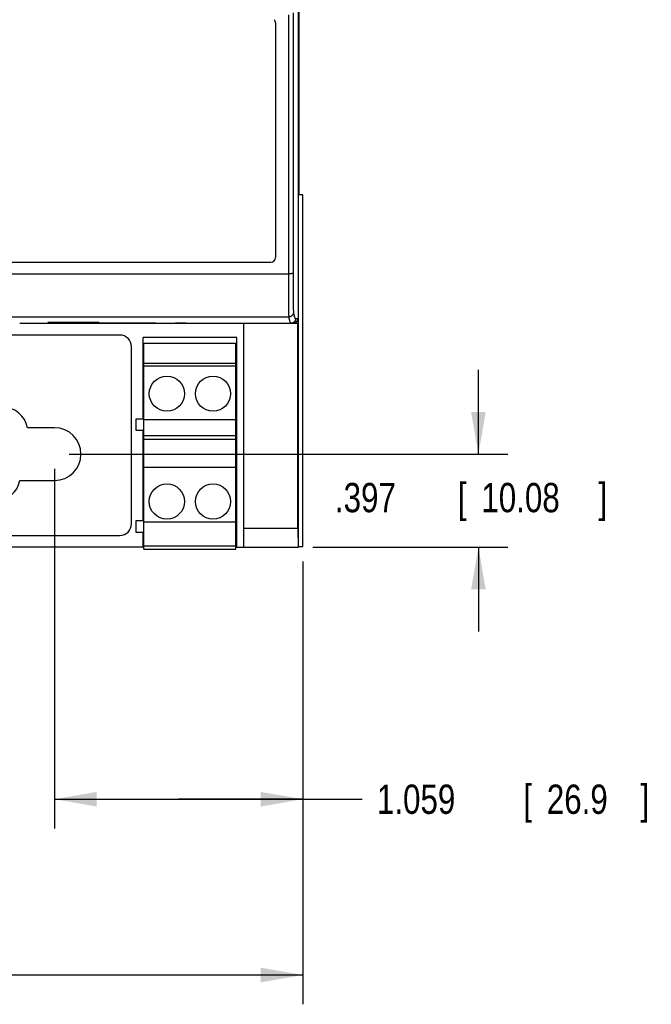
# Model space of a CAD drawing. Header units: inches. Extents: x 0 to 22, y 0 to 17.
# Tile 13 of 16: x 13.6 to 16.3, y 9.7 to 13.9. Entities that reach past the tile are written whole.
import ezdxf

# ---------------------------------------------------------------- set-up
doc = ezdxf.new("R2010")
doc.units = ezdxf.units.IN
doc.header["$LTSCALE"] = 1.21
doc.header["$MEASUREMENT"] = 0
doc.layers.get('0').update_dxf_attribs({"linetype": 'CONTINUOUS'})
doc.layers.add('DIMENSIONS', color=7, linetype='CONTINUOUS')
doc.styles.get("Standard").update_dxf_attribs({"font": 'txt', "width": 0.8})
doc.dimstyles.new('DIMSTYLE_1', dxfattribs={"dimtxt": 0.125, "dimasz": 0.18, "dimexe": 0.18, "dimexo": 0.0625, "dimgap": 0.09, "dimtad": 0, "dimtih": 1, "dimtoh": 1, "dimdec": 3, "dimzin": 4, "dimdsep": 46, "dimtxsty": 'STANDARD', "dimblk": '_FILLED', "dimblk1": '_FILLED', "dimblk2": '_FILLED', "dimcen": 0.09, "dimadec": 0, "dimazin": 0, "dimtp": 0.01, "dimtm": 0.01, "dimtfac": 1, "dimtdec": 3, "dimtofl": 0, "dimtmove": 0, "dimatfit": 3, "dimldrblk": '_FILLED', "dimfxl": 1, "dimtolj": 1, "dimtzin": 4, "dimarcsym": 0})

# ---------------------------------------------------------------- blocks, each defined once
blk = doc.blocks.new('_FILLED')
at = {"color": 0, "linetype": 'BYBLOCK'}
blk.add_solid([(0, 0), (-1, 0.174), (-1, -0.174)], dxfattribs=at)
blk = doc.blocks.new('*D2')
at = {"layer": 'DIMENSIONS', "color": 2, "linetype": 'CONTINUOUS'}
for p, q in [((10.6221, 11.5902), (10.6221, 9.7015)), ((14.8381, 11.5902), (14.8381, 9.7015)), ((10.6221, 9.8265), (11.8622, 9.8265)), ((14.8381, 9.8265), (13.4122, 9.8265))]:
    blk.add_line(p, q, dxfattribs=at)
at = {"layer": 'DIMENSIONS', "color": 2, "linetype": 'CONTINUOUS', "xscale": 0.18, "yscale": 0.18, "zscale": 0.18, "rotation": 180}
blk.add_blockref('_FILLED', (10.6221, 9.8265), dxfattribs=at)
at = {"layer": 'DIMENSIONS', "color": 2, "linetype": 'CONTINUOUS', "xscale": 0.18, "yscale": 0.18, "zscale": 0.18}
blk.add_blockref('_FILLED', (14.8381, 9.8265), dxfattribs=at)
at = {"layer": 'DIMENSIONS', "color": 2, "linetype": 'CONTINUOUS', "width": 0.8}
for s, p in [('4.216', (11.9247, 9.764)), ('[', (12.5497, 9.764)), ('107.09', (12.6497, 9.764)), (']', (13.2497, 9.764))]:
    blk.add_text(s, height=0.125, dxfattribs=at).set_placement(p)
blk = doc.blocks.new('*D6')
at = {"layer": 'DIMENSIONS', "color": 2, "linetype": 'CONTINUOUS'}
for p, q in [((13.7791, 11.9864), (13.7791, 10.4515)), ((14.8381, 11.5902), (14.8381, 10.4515)), ((13.7791, 10.5765), (14.3086, 10.5765)), ((14.8381, 10.5765), (14.3086, 10.5765)), ((14.3086, 10.5765), (15.0924, 10.5765))]:
    blk.add_line(p, q, dxfattribs=at)
at = {"layer": 'DIMENSIONS', "color": 2, "linetype": 'CONTINUOUS', "xscale": 0.18, "yscale": 0.18, "zscale": 0.18, "rotation": 180}
blk.add_blockref('_FILLED', (13.7791, 10.5765), dxfattribs=at)
at = {"layer": 'DIMENSIONS', "color": 2, "linetype": 'CONTINUOUS', "xscale": 0.18, "yscale": 0.18, "zscale": 0.18}
blk.add_blockref('_FILLED', (14.8381, 10.5765), dxfattribs=at)
at = {"layer": 'DIMENSIONS', "color": 2, "linetype": 'CONTINUOUS', "width": 0.8}
for s, p in [('1.059', (15.1549, 10.514)), ('[', (15.7799, 10.514)), ('26.9', (15.8799, 10.514)), (']', (16.2799, 10.514))]:
    blk.add_text(s, height=0.125, dxfattribs=at).set_placement(p)
blk = doc.blocks.new('*D7')
at = {"layer": 'DIMENSIONS', "color": 2, "linetype": 'CONTINUOUS'}
for p, q in [((15.5881, 12.0489), (15.5881, 12.4089)), ((13.8416, 12.0489), (15.7131, 12.0489)), ((14.8806, 11.6519), (15.7131, 11.6519)), ((15.5881, 11.6519), (15.5881, 11.2919))]:
    blk.add_line(p, q, dxfattribs=at)
at = {"layer": 'DIMENSIONS', "color": 2, "linetype": 'CONTINUOUS', "xscale": 0.18, "yscale": 0.18, "zscale": 0.18}
for p, rotation in [((15.5881, 12.0489), 270), ((15.5881, 11.6519), 90)]:
    blk.add_blockref('_FILLED', p, dxfattribs=dict(at, rotation=rotation))
at = {"layer": 'DIMENSIONS', "color": 2, "linetype": 'CONTINUOUS', "width": 0.8}
for s, p in [('[', (15.5006, 11.8009)), (']', (16.1006, 11.8009)), ('.397', (14.9756, 11.8009)), ('10.08', (15.6006, 11.8009))]:
    blk.add_text(s, height=0.125, dxfattribs=at).set_placement(p)

msp = doc.modelspace()

# ---------------------------------------------------------------- linework, layer by layer
at = {"color": 7, "linetype": 'CONTINUOUS'}
for p, q in [((14.8201, 13.3716), (14.8201, 15.0571)), ((14.822, 15.0565), (14.822, 13.3723)), ((14.7217, 13.8884), (14.7217, 12.8876)), ((14.8227, 13.3716), (14.82, 13.3716)), ((14.82, 13.3716), (14.8201, 13.3716)), ((14.82, 11.6527), (14.82, 13.3716)), ((14.8227, 13.3716), (14.8201, 13.3742)), ((14.8224, 13.3719), (14.8201, 13.3719)), ((14.8227, 13.1549), (14.8227, 13.3716)), ((14.8381, 13.1549), (14.8227, 13.1549)), ((14.8381, 11.6527), (14.8381, 13.1549)), ((12.0651, 12.8676), (14.7017, 12.8676)), ((10.6832, 12.8182), (14.777, 12.8182)), ((10.6817, 12.634), (14.7785, 12.634)), ((13.6301, 12.6069), (13.7501, 12.6069)), ((13.7951, 12.6112), (13.9251, 12.6112)), ((13.7951, 12.6096), (13.7951, 12.6112)), ((13.7951, 12.6096), (13.9251, 12.6096)), ((13.7951, 12.6085), (14.1651, 12.6085)), ((13.7951, 12.6076), (13.7951, 12.6085)), ((13.7951, 12.6076), (14.1651, 12.6076)), ((13.7951, 12.6071), (14.2951, 12.6071)), ((13.7951, 12.6069), (13.7951, 12.6071)), ((13.7951, 12.6069), (14.2951, 12.6069)), ((13.9251, 12.6096), (13.9251, 12.6112)), ((14.1651, 12.6076), (14.1651, 12.6085)), ((14.2951, 12.6069), (14.2951, 12.6071)), ((14.3401, 12.6069), (14.8168, 12.6069)), ((14.5851, 12.6069), (14.5851, 11.6519)), ((14.8076, 12.6269), (14.8166, 12.6269)), ((14.8166, 12.6269), (14.8166, 12.6069)), ((14.8168, 11.7308), (14.8168, 12.6069)), ((14.0573, 12.5569), (10.9791, 12.5569)), ((14.5566, 12.5469), (14.1573, 12.5469)), ((14.1573, 12.1989), (14.1573, 12.5469)), ((14.1593, 11.6426), (14.1595, 12.5206)), ((14.5532, 12.5205), (14.1595, 12.5206)), ((14.553, 11.6426), (14.5532, 12.5205)), ((14.5566, 11.6519), (14.5566, 12.5469)), ((14.1073, 11.7519), (14.1073, 12.5069)), ((14.5532, 12.4355), (14.1595, 12.4356)), ((14.5532, 12.4245), (14.1595, 12.4246)), ((14.1273, 12.1989), (14.1573, 12.1989)), ((14.1273, 12.1489), (14.1273, 12.1989)), ((14.5531, 12.1955), (14.1594, 12.1956)), ((13.7791, 12.1614), (13.6633, 12.1614)), ((14.1573, 12.1489), (14.1273, 12.1489)), ((14.1573, 11.7649), (14.1573, 12.1489)), ((14.5531, 12.1266), (14.1594, 12.1266)), ((14.5531, 12.1116), (14.1594, 12.1116)), ((14.1594, 11.9936), (14.5531, 11.9936)), ((13.6304, 11.9364), (13.7791, 11.9364)), ((14.1273, 11.7649), (14.1573, 11.7649)), ((14.1273, 11.7149), (14.1273, 11.7649)), ((14.1594, 11.7606), (14.5531, 11.7606)), ((14.5536, 11.7354), (14.5566, 11.7354)), ((14.8168, 11.7308), (14.5851, 11.7308)), ((14.8168, 11.7308), (14.8181, 11.6519)), ((10.9791, 11.7019), (14.0573, 11.7019)), ((14.1573, 11.7149), (14.1273, 11.7149)), ((14.1573, 11.6519), (14.1573, 11.7149)), ((14.1594, 11.6804), (14.1573, 11.6804)), ((14.1594, 11.6798), (14.1573, 11.6798)), ((14.5531, 11.6804), (14.5566, 11.6804)), ((14.5566, 11.6798), (14.5531, 11.6798)), ((14.1573, 11.6519), (10.6401, 11.6519)), ((14.1593, 11.6548), (14.1573, 11.6548)), ((14.1593, 11.6576), (14.553, 11.6576)), ((14.1593, 11.6426), (14.553, 11.6426)), ((14.5566, 11.6548), (14.553, 11.6548)), ((14.5566, 11.6519), (14.8201, 11.6519)), ((14.8381, 11.6527), (14.82, 11.6527)), ((14.8201, 11.6527), (14.8201, 11.6519))]:
    msp.add_line(p, q, dxfattribs=at)
for centre in [(14.2583, 12.3065), (14.4552, 12.3064), (14.2582, 11.8466), (14.4551, 11.8466)]:
    msp.add_circle(centre, 0.075, dxfattribs=at)
for centre, radius, start, end in [((14.7017, 13.8884), 0.02, 0, 43.7523), ((14.7017, 12.8876), 0.02, 270, 360), ((14.0573, 12.5069), 0.05, 0, 90), ((13.5581, 12.1419), 0.107, 10.5004, 90), ((13.7791, 12.0489), 0.1125, 270, 90), ((13.5253, 11.9559), 0.107, 270, 349.4929), ((14.0573, 11.7519), 0.05, 270, 360), ((14.592, 11.7085), 0.0469, 139.0405, 146.0751)]:
    msp.add_arc(centre, radius, start, end, dxfattribs=at)
for points, knots in [([(14.7768, 13.9236), (14.7768, 13.8709), (14.7768, 13.7656), (14.7768, 13.6077), (14.7768, 13.4496), (14.7768, 13.2917), (14.7768, 13.1337), (14.7769, 12.9759), (14.777, 12.8708), (14.777, 12.8182)], [0, 0, 0, 0, 0.142864, 0.285804, 0.428768, 0.571714, 0.714597, 0.857378, 1, 1, 1, 1]), ([(14.7968, 13.9315), (14.7968, 13.8786), (14.7968, 13.7727), (14.7968, 13.6138), (14.7968, 13.4549), (14.7968, 13.296), (14.7968, 13.1371), (14.7969, 12.9784), (14.797, 12.8726), (14.797, 12.8198)], [0, 0, 0, 0, 0.142861, 0.285801, 0.428762, 0.571707, 0.71459, 0.857375, 1, 1, 1, 1]), ([(14.797, 12.8198), (14.797, 12.8197), (14.7968, 12.8196), (14.7965, 12.8194), (14.7959, 12.8193), (14.7952, 12.8191), (14.7942, 12.819), (14.7931, 12.8189), (14.7917, 12.8187), (14.7903, 12.8186), (14.7887, 12.8185), (14.7869, 12.8184), (14.7851, 12.8184), (14.7831, 12.8183), (14.7811, 12.8183), (14.7791, 12.8182), (14.7777, 12.8182), (14.777, 12.8182)], [0, 0, 0, 0, 0.010128, 0.0288, 0.057276, 0.095607, 0.143518, 0.200559, 0.266152, 0.339614, 0.420166, 0.50695, 0.599037, 0.695439, 0.795119, 0.897005, 1, 1, 1, 1]), ([(14.777, 12.8182), (14.777, 12.8142), (14.777, 12.8063), (14.777, 12.7945), (14.777, 12.7828), (14.7771, 12.7713), (14.7771, 12.76), (14.7771, 12.749), (14.7772, 12.7383), (14.7772, 12.7279), (14.7773, 12.718), (14.7773, 12.7084), (14.7774, 12.6993), (14.7775, 12.6907), (14.7775, 12.6825), (14.7776, 12.675), (14.7777, 12.668), (14.7778, 12.6616), (14.7778, 12.6558), (14.7779, 12.6507), (14.778, 12.6462), (14.7781, 12.6424), (14.7782, 12.6393), (14.7783, 12.6369), (14.7784, 12.6352), (14.7784, 12.6343), (14.7785, 12.634)], [0, 0, 0, 0, 0.064785, 0.129049, 0.192552, 0.255047, 0.316302, 0.376146, 0.434319, 0.490605, 0.544843, 0.596798, 0.646276, 0.693164, 0.73725, 0.77834, 0.816343, 0.85111, 0.882493, 0.910403, 0.934732, 0.955378, 0.972284, 0.985385, 0.994633, 1, 1, 1, 1]), ([(14.797, 12.8198), (14.797, 12.816), (14.797, 12.8086), (14.797, 12.7975), (14.797, 12.7865), (14.7971, 12.7758), (14.7971, 12.7652), (14.7971, 12.7549), (14.7972, 12.745), (14.7972, 12.7354), (14.7973, 12.7261), (14.7974, 12.7173), (14.7974, 12.709), (14.7975, 12.7011), (14.7976, 12.6938), (14.7976, 12.687), (14.7977, 12.6807), (14.7978, 12.6751), (14.7979, 12.6701), (14.798, 12.6658), (14.7981, 12.6621), (14.7982, 12.6591), (14.7983, 12.6567), (14.7984, 12.6551), (14.7984, 12.6542), (14.7985, 12.6539)], [0, 0, 0, 0, 0.067605, 0.134603, 0.200743, 0.265765, 0.329396, 0.39147, 0.451614, 0.509653, 0.565441, 0.618601, 0.669006, 0.716529, 0.760841, 0.801835, 0.839409, 0.873309, 0.903453, 0.929753, 0.952049, 0.970286, 0.984389, 0.994303, 1, 1, 1, 1]), ([(14.7985, 12.6539), (14.7985, 12.6532), (14.7984, 12.6518), (14.7981, 12.6498), (14.7975, 12.6477), (14.7968, 12.6458), (14.7958, 12.6439), (14.7947, 12.6422), (14.7934, 12.6405), (14.7919, 12.6391), (14.7903, 12.6377), (14.7885, 12.6366), (14.7866, 12.6356), (14.7847, 12.6349), (14.7826, 12.6344), (14.7806, 12.634), (14.7792, 12.634), (14.7785, 12.634)], [0, 0, 0, 0, 0.066615, 0.133235, 0.199861, 0.266496, 0.333139, 0.399792, 0.466455, 0.533127, 0.599808, 0.666497, 0.733192, 0.799892, 0.866594, 0.933298, 1, 1, 1, 1]), ([(14.7985, 12.6539), (14.799, 12.6507), (14.8001, 12.6449), (14.8018, 12.6373), (14.8036, 12.6318), (14.8051, 12.6283), (14.8068, 12.6269), (14.8076, 12.6269)], [0, 0, 0, 0, 0.338824, 0.605265, 0.800491, 0.927726, 1, 1, 1, 1]), ([(13.7501, 12.6104), (13.7501, 12.6104), (13.7501, 12.6105), (13.7507, 12.6104), (13.7513, 12.6106), (13.7524, 12.6106), (13.7538, 12.6107), (13.7556, 12.6108), (13.7576, 12.6108), (13.76, 12.6109), (13.7626, 12.611), (13.7656, 12.611), (13.7687, 12.6111), (13.7721, 12.6111), (13.7756, 12.6112), (13.7793, 12.6112), (13.7831, 12.6112), (13.7871, 12.6112), (13.7911, 12.6112), (13.7937, 12.6112), (13.7951, 12.6112)], [0, 0, 0, 0, 0.00084, 0.009059, 0.025167, 0.049094, 0.080662, 0.119621, 0.165661, 0.218412, 0.277451, 0.342302, 0.412443, 0.487311, 0.566302, 0.648781, 0.734084, 0.821526, 0.910403, 1, 1, 1, 1]), ([(13.7951, 12.6096), (13.7937, 12.6096), (13.7911, 12.6096), (13.7871, 12.6096), (13.7831, 12.6096), (13.7793, 12.6096), (13.7756, 12.6096), (13.7721, 12.6097), (13.7687, 12.6097), (13.7656, 12.6097), (13.7626, 12.6098), (13.76, 12.6098), (13.7576, 12.6099), (13.7556, 12.61), (13.7538, 12.61), (13.7524, 12.6101), (13.7513, 12.6101), (13.7507, 12.6103), (13.7501, 12.6102), (13.7501, 12.6103), (13.7501, 12.6104)], [0, 0, 0, 0, 0.089608, 0.178496, 0.265947, 0.351259, 0.433744, 0.512739, 0.587609, 0.657751, 0.7226, 0.781636, 0.834383, 0.880417, 0.91937, 0.950931, 0.974851, 0.990953, 0.999163, 1, 1, 1, 1]), ([(13.7501, 12.608), (13.7501, 12.608), (13.7501, 12.6081), (13.7507, 12.608), (13.7513, 12.6082), (13.7524, 12.6081), (13.7538, 12.6082), (13.7556, 12.6082), (13.7576, 12.6083), (13.76, 12.6083), (13.7626, 12.6084), (13.7656, 12.6084), (13.7687, 12.6084), (13.7721, 12.6085), (13.7756, 12.6085), (13.7793, 12.6085), (13.7831, 12.6085), (13.7871, 12.6085), (13.7911, 12.6085), (13.7937, 12.6085), (13.7951, 12.6085)], [0, 0, 0, 0, 0.000482, 0.008587, 0.024646, 0.048548, 0.080105, 0.119065, 0.165115, 0.217886, 0.276952, 0.341837, 0.412019, 0.486935, 0.565979, 0.648516, 0.733882, 0.821389, 0.910334, 1, 1, 1, 1]), ([(13.7951, 12.6076), (13.7937, 12.6076), (13.7911, 12.6076), (13.7871, 12.6076), (13.7831, 12.6076), (13.7793, 12.6076), (13.7756, 12.6076), (13.7721, 12.6076), (13.7687, 12.6076), (13.7656, 12.6077), (13.7626, 12.6077), (13.76, 12.6077), (13.7576, 12.6077), (13.7556, 12.6078), (13.7538, 12.6078), (13.7524, 12.6079), (13.7513, 12.6078), (13.7507, 12.608), (13.7501, 12.6079), (13.7501, 12.608), (13.7501, 12.608)], [0, 0, 0, 0, 0.089673, 0.178624, 0.266137, 0.351507, 0.434048, 0.513095, 0.588012, 0.658194, 0.723079, 0.782143, 0.834911, 0.880958, 0.919915, 0.951468, 0.975366, 0.99142, 0.999522, 1, 1, 1, 1]), ([(13.7501, 12.6069), (13.7501, 12.6069), (13.7501, 12.6071), (13.7507, 12.6068), (13.7513, 12.607), (13.7524, 12.607), (13.7538, 12.607), (13.7556, 12.607), (13.7576, 12.607), (13.76, 12.607), (13.7626, 12.607), (13.7656, 12.6071), (13.7687, 12.6071), (13.7721, 12.6071), (13.7756, 12.6071), (13.7793, 12.6071), (13.7831, 12.6071), (13.7871, 12.6071), (13.7911, 12.6071), (13.7937, 12.6071), (13.7951, 12.6071)], [0, 0, 0, 0, 0.000123, 0.008178, 0.024216, 0.04811, 0.079668, 0.118635, 0.164699, 0.217488, 0.276577, 0.34149, 0.411705, 0.486657, 0.565741, 0.648322, 0.733734, 0.821289, 0.910284, 1, 1, 1, 1]), ([(13.7951, 12.6069), (13.7937, 12.6069), (13.7911, 12.6069), (13.7871, 12.6069), (13.7831, 12.6069), (13.7793, 12.6069), (13.7756, 12.6069), (13.7721, 12.6069), (13.7687, 12.6069), (13.7656, 12.6069), (13.7626, 12.6069), (13.76, 12.6069), (13.7576, 12.6069), (13.7556, 12.6069), (13.7538, 12.6069), (13.7524, 12.6069), (13.7513, 12.6068), (13.7507, 12.607), (13.7501, 12.6068), (13.7501, 12.6069), (13.7501, 12.6069)], [0, 0, 0, 0, 0.089718, 0.178715, 0.266272, 0.351686, 0.434267, 0.513353, 0.588305, 0.65852, 0.723434, 0.782523, 0.835311, 0.881374, 0.920341, 0.951897, 0.975791, 0.991828, 0.999881, 1, 1, 1, 1]), ([(13.9251, 12.6112), (13.9264, 12.6112), (13.9291, 12.6112), (13.9331, 12.6112), (13.937, 12.6112), (13.9408, 12.6112), (13.9446, 12.6112), (13.9481, 12.6111), (13.9515, 12.6111), (13.9546, 12.611), (13.9575, 12.611), (13.9602, 12.6109), (13.9625, 12.6108), (13.9646, 12.6108), (13.9664, 12.6107), (13.9677, 12.6106), (13.9689, 12.6106), (13.9695, 12.6104), (13.97, 12.6105), (13.97, 12.6104), (13.97, 12.6104)], [0, 0, 0, 0, 0.089597, 0.178474, 0.265916, 0.351219, 0.433698, 0.512689, 0.587557, 0.657698, 0.722549, 0.781588, 0.834339, 0.880379, 0.919338, 0.950906, 0.974833, 0.990941, 0.99916, 1, 1, 1, 1]), ([(13.97, 12.6104), (13.97, 12.6103), (13.97, 12.6102), (13.9695, 12.6103), (13.9689, 12.6101), (13.9677, 12.6101), (13.9664, 12.61), (13.9646, 12.61), (13.9625, 12.6099), (13.9602, 12.6098), (13.9575, 12.6098), (13.9546, 12.6097), (13.9515, 12.6097), (13.9481, 12.6097), (13.9446, 12.6096), (13.9408, 12.6096), (13.937, 12.6096), (13.9331, 12.6096), (13.9291, 12.6096), (13.9264, 12.6096), (13.9251, 12.6096)], [0, 0, 0, 0, 0.000837, 0.009047, 0.025149, 0.049069, 0.08063, 0.119583, 0.165617, 0.218364, 0.2774, 0.342249, 0.412391, 0.487261, 0.566256, 0.648741, 0.734053, 0.821504, 0.910392, 1, 1, 1, 1]), ([(14.1651, 12.6085), (14.1664, 12.6085), (14.1691, 12.6085), (14.1731, 12.6085), (14.177, 12.6085), (14.1809, 12.6085), (14.1846, 12.6085), (14.1881, 12.6085), (14.1915, 12.6084), (14.1946, 12.6084), (14.1975, 12.6084), (14.2002, 12.6083), (14.2025, 12.6083), (14.2046, 12.6082), (14.2064, 12.6082), (14.2077, 12.6081), (14.2089, 12.6082), (14.2095, 12.608), (14.21, 12.6081), (14.21, 12.608), (14.21, 12.608)], [0, 0, 0, 0, 0.089666, 0.178611, 0.266118, 0.351484, 0.434021, 0.513065, 0.587981, 0.658163, 0.723048, 0.782114, 0.834884, 0.880935, 0.919895, 0.951452, 0.975354, 0.991413, 0.999518, 1, 1, 1, 1]), ([(14.21, 12.608), (14.21, 12.608), (14.21, 12.6079), (14.2095, 12.608), (14.2089, 12.6078), (14.2077, 12.6079), (14.2064, 12.6078), (14.2046, 12.6078), (14.2025, 12.6077), (14.2002, 12.6077), (14.1975, 12.6077), (14.1946, 12.6077), (14.1915, 12.6076), (14.1881, 12.6076), (14.1846, 12.6076), (14.1809, 12.6076), (14.177, 12.6076), (14.1731, 12.6076), (14.1691, 12.6076), (14.1664, 12.6076), (14.1651, 12.6076)], [0, 0, 0, 0, 0.000478, 0.00858, 0.024634, 0.048532, 0.080085, 0.119042, 0.165089, 0.217857, 0.276921, 0.341806, 0.411988, 0.486905, 0.565952, 0.648493, 0.733863, 0.821376, 0.910327, 1, 1, 1, 1]), ([(14.2951, 12.6071), (14.2964, 12.6071), (14.2991, 12.6071), (14.3031, 12.6071), (14.307, 12.6071), (14.3109, 12.6071), (14.3146, 12.6071), (14.3181, 12.6071), (14.3215, 12.6071), (14.3246, 12.6071), (14.3275, 12.607), (14.3302, 12.607), (14.3325, 12.607), (14.3346, 12.607), (14.3364, 12.607), (14.3377, 12.607), (14.3389, 12.607), (14.3394, 12.6068), (14.34, 12.6071), (14.34, 12.6069), (14.34, 12.6069)], [0, 0, 0, 0, 0.089717, 0.178711, 0.266267, 0.351679, 0.434259, 0.513344, 0.588296, 0.658511, 0.723424, 0.782513, 0.835302, 0.881366, 0.920333, 0.951891, 0.975785, 0.991823, 0.999878, 1, 1, 1, 1]), ([(14.34, 12.6069), (14.34, 12.6069), (14.34, 12.6068), (14.3394, 12.607), (14.3389, 12.6068), (14.3377, 12.6069), (14.3364, 12.6069), (14.3346, 12.6069), (14.3325, 12.6069), (14.3302, 12.6069), (14.3275, 12.6069), (14.3246, 12.6069), (14.3215, 12.6069), (14.3181, 12.6069), (14.3146, 12.6069), (14.3109, 12.6069), (14.307, 12.6069), (14.3031, 12.6069), (14.2991, 12.6069), (14.2964, 12.6069), (14.2951, 12.6069)], [0, 0, 0, 0, 0.000119, 0.008173, 0.02421, 0.048103, 0.07966, 0.118627, 0.16469, 0.217479, 0.276567, 0.341481, 0.411696, 0.486648, 0.565733, 0.648315, 0.733728, 0.821285, 0.910282, 1, 1, 1, 1]), ([(14.7785, 12.634), (14.779, 12.6307), (14.7801, 12.6249), (14.7818, 12.6173), (14.7836, 12.6118), (14.7851, 12.6083), (14.7868, 12.6069), (14.7876, 12.6069)], [0, 0, 0, 0, 0.338856, 0.605316, 0.80055, 0.92777, 1, 1, 1, 1]), ([(14.8076, 12.6269), (14.8076, 12.6262), (14.8075, 12.6248), (14.8071, 12.6227), (14.8066, 12.6207), (14.8059, 12.6187), (14.8049, 12.6168), (14.8038, 12.6151), (14.8024, 12.6135), (14.801, 12.612), (14.7993, 12.6106), (14.7976, 12.6095), (14.7957, 12.6086), (14.7937, 12.6078), (14.7917, 12.6073), (14.7896, 12.6069), (14.7882, 12.6069), (14.7876, 12.6069)], [0, 0, 0, 0, 0.066668, 0.133336, 0.200004, 0.266671, 0.333339, 0.400006, 0.466673, 0.533339, 0.600006, 0.666672, 0.733338, 0.800004, 0.866669, 0.933335, 1, 1, 1, 1]), ([(14.8166, 12.6269), (14.8166, 12.6262), (14.8165, 12.6248), (14.8162, 12.6227), (14.8156, 12.6207), (14.8149, 12.6187), (14.8139, 12.6168), (14.8128, 12.6151), (14.8115, 12.6135), (14.81, 12.612), (14.8084, 12.6106), (14.8066, 12.6095), (14.8047, 12.6086), (14.8028, 12.6078), (14.8008, 12.6073), (14.7987, 12.6069), (14.7973, 12.6069), (14.7966, 12.6069)], [0, 0, 0, 0, 0.066664, 0.133328, 0.199992, 0.266656, 0.333321, 0.399987, 0.466653, 0.53332, 0.599987, 0.666655, 0.733323, 0.799992, 0.866661, 0.933331, 1, 1, 1, 1])]:
    msp.add_open_spline(points, degree=3, knots=knots, dxfattribs=at)

# ---------------------------------------------------------------- dimensions: what is measured, and where the dimension line sits
at = {"layer": 'DIMENSIONS', "color": 2, "linetype": 'CONTINUOUS'}
for base, p1, p2, angle, picture, middle in [((15.5881, 12.0489), (14.8806, 11.6519), (13.8416, 12.0489), 90, '*D7', (15.5881, 11.8634)), ((13.7791, 10.5765), (14.8381, 11.5902), (13.7791, 11.9864), 180, '*D6', (15.7674, 10.5765))]:
    dim = msp.add_linear_dim(base=base, p1=p1, p2=p2, angle=angle, dimstyle='DIMSTYLE_1', dxfattribs=at)
    dim.commit()
    dim.dimension.update_dxf_attribs({"geometry": picture, "text_midpoint": middle, "dimtype": 160})
dim = msp.add_linear_dim(base=(14.8381, 9.8265), p1=(10.6221, 11.5902), p2=(14.8381, 11.5902), dimstyle='DIMSTYLE_1', dxfattribs=at)
dim.commit()
dim.dimension.update_dxf_attribs({"geometry": '*D2', "text_midpoint": (12.6372, 9.8265), "dimtype": 160})

doc.saveas('drawing.dxf')
